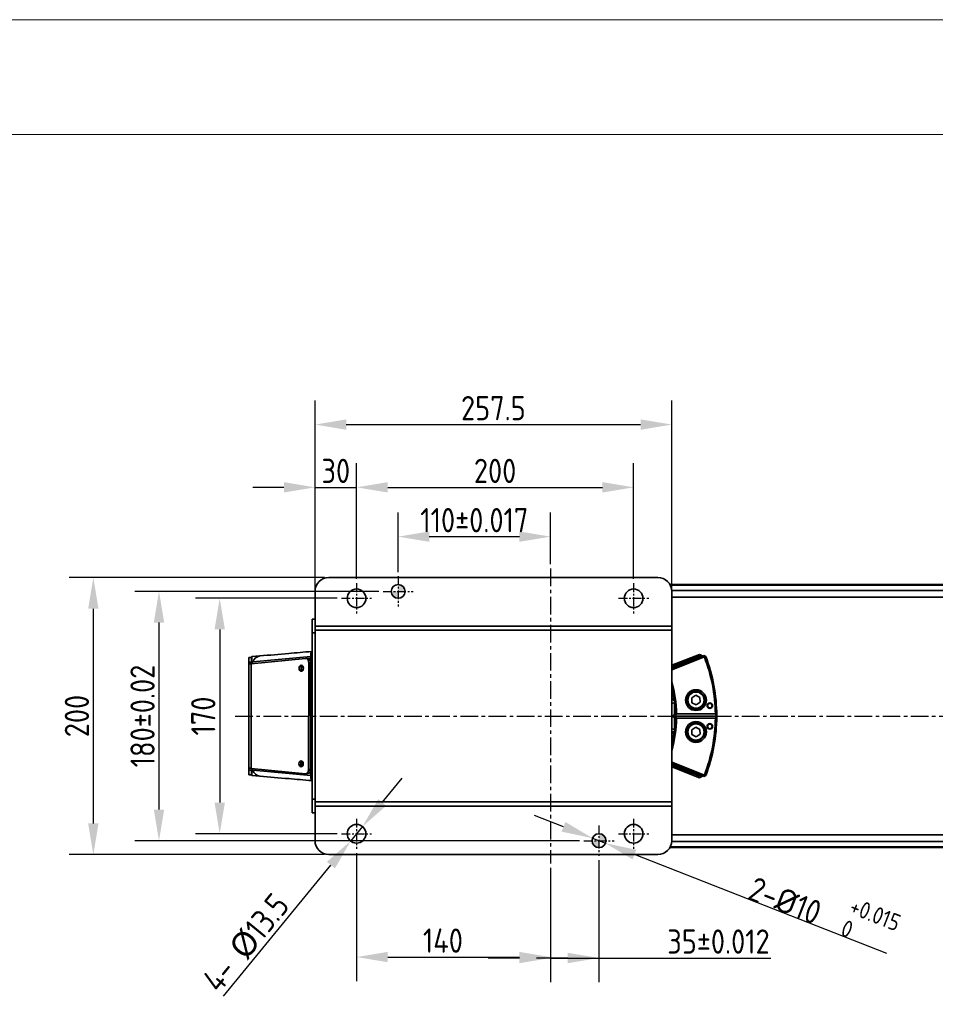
# Model space of a CAD drawing. Header units: millimetres. Extents: x 13873 to 18697, y 1443 to 6366.
# Tile 26 of 27: x 15329 to 15990, y 5655 to 6366. Entities that reach past the tile are written whole.
import ezdxf

# ---------------------------------------------------------------- set-up
doc = ezdxf.new("R2010")
doc.units = ezdxf.units.MM
doc.header["$PDSIZE"] = -1
doc.linetypes.add('CENTER', pattern=[10.16, 6.35, -1.27, 1.27, -1.27])
doc.linetypes.add('CENTERX2', pattern=[20.32, 12.7, -2.54, 2.54, -2.54])
for name, color, linetype, lineweight in [('1轮廓实线层', 7, 'Continuous', 18), ('2细线层', 4, 'Continuous', 13), ('图框层', 7, 'Continuous', 18)]:
    doc.layers.add(name, color=color, linetype=linetype, lineweight=lineweight)
doc.styles.add('标准汉字', font='gbenor.shx', dxfattribs={"bigfont": 'gbcbig.shx'})
doc.dimstyles.new('ISO-25', dxfattribs={"dimscale": 5, "dimtxt": 3.5, "dimasz": 4.5, "dimexe": 3.5, "dimexo": 0.625, "dimtad": 1, "dimdec": 1, "dimdsep": 46, "dimtxsty": '标准汉字', "dimcen": 2.5, "dimclrd": 1, "dimclre": 1, "dimadec": 0, "dimazin": 0, "dimtfac": 1, "dimtdec": 1, "dimtmove": 1, "dimatfit": 3, "dimfxl": 1, "dimarcsym": 0})

# ---------------------------------------------------------------- blocks, each defined once
blk = doc.blocks.new('*D1')
at = {"color": 1, "lineweight": -2, "transparency": 16777216}
for p, q in [((15558.67, 5948.35), (15456.37, 5948.35)), ((15473.87, 5925.85), (15473.87, 5800.85)), ((15558.67, 5778.35), (15456.37, 5778.35))]:
    blk.add_line(p, q, dxfattribs=at)
at = {"color": 1, "transparency": 16777216}
for points in [[(15470.12, 5925.85), (15477.62, 5925.85), (15473.87, 5948.35)], [(15470.12, 5800.85), (15477.62, 5800.85), (15473.87, 5778.35)]]:
    blk.add_solid(points, dxfattribs=at)
at = {"layer": 'Defpoints', "color": 0, "transparency": 16777216}
for p in [(15561.79, 5948.35), (15473.87, 5778.35), (15561.79, 5778.35)]:
    blk.add_point(p, dxfattribs=at)
at = {"color": 0, "transparency": 16777216, "insert": (15461.99, 5863.35), "char_height": 17.5, "attachment_point": 5, "rotation": 90, "style": '标准汉字'}
blk.add_mtext('170', dxfattribs=at)
blk = doc.blocks.new('*D2')
at = {"color": 1, "lineweight": -2, "transparency": 16777216}
for p, q in [((15572.66, 5764.35), (15572.66, 5671.83)), ((15712.66, 5753.8), (15712.66, 5671.83)), ((15595.16, 5689.33), (15690.16, 5689.33))]:
    blk.add_line(p, q, dxfattribs=at)
at = {"color": 1, "transparency": 16777216}
for points in [[(15595.16, 5693.08), (15595.16, 5685.58), (15572.66, 5689.33)], [(15690.16, 5693.08), (15690.16, 5685.58), (15712.66, 5689.33)]]:
    blk.add_solid(points, dxfattribs=at)
at = {"layer": 'Defpoints', "color": 0, "transparency": 16777216}
for p in [(15572.66, 5767.47), (15712.66, 5756.92), (15712.66, 5689.33)]:
    blk.add_point(p, dxfattribs=at)
at = {"color": 0, "transparency": 16777216, "insert": (15634.99, 5701.21), "char_height": 17.5, "attachment_point": 5, "style": '标准汉字'}
blk.add_mtext('140', dxfattribs=at)
blk = doc.blocks.new('*D3')
at = {"color": 1, "lineweight": -2, "transparency": 16777216}
for p, q in [((15747.66, 5759.35), (15747.66, 5671.15)), ((15712.66, 5753.8), (15712.66, 5671.15)), ((15690.16, 5688.65), (15667.66, 5688.65)), ((15725.16, 5688.65), (15702.66, 5688.65)), ((15712.66, 5688.65), (15747.66, 5688.65)), ((15747.66, 5688.65), (15770.16, 5688.65)), ((15770.16, 5688.65), (15871.73, 5688.65))]:
    blk.add_line(p, q, dxfattribs=at)
at = {"color": 1, "transparency": 16777216}
for points in [[(15690.16, 5692.4), (15690.16, 5684.9), (15712.66, 5688.65)], [(15725.16, 5692.4), (15725.16, 5684.9), (15747.66, 5688.65)]]:
    blk.add_solid(points, dxfattribs=at)
at = {"layer": 'Defpoints', "color": 0, "transparency": 16777216}
for p in [(15747.66, 5762.47), (15712.66, 5756.92), (15747.66, 5688.65)]:
    blk.add_point(p, dxfattribs=at)
at = {"color": 0, "transparency": 16777216, "insert": (15833.9, 5700.53), "char_height": 17.5, "attachment_point": 5, "style": '标准汉字'}
blk.add_mtext('35%%P0.012', dxfattribs=at)
blk = doc.blocks.new('*D4')
at = {"color": 1, "lineweight": -2, "transparency": 16777216}
for p, q in [((15542.66, 5776.47), (15542.66, 6091.28)), ((15800.16, 5776.47), (15800.16, 6091.28)), ((15565.16, 6073.78), (15777.66, 6073.78))]:
    blk.add_line(p, q, dxfattribs=at)
at = {"color": 1, "transparency": 16777216}
for points in [[(15565.16, 6077.53), (15565.16, 6070.03), (15542.66, 6073.78)], [(15777.66, 6077.53), (15777.66, 6070.03), (15800.16, 6073.78)]]:
    blk.add_solid(points, dxfattribs=at)
at = {"layer": 'Defpoints', "color": 0, "transparency": 16777216}
for p in [(15800.16, 6073.78), (15542.66, 5773.35), (15800.16, 5773.35)]:
    blk.add_point(p, dxfattribs=at)
at = {"color": 0, "transparency": 16777216, "insert": (15671.41, 6085.65), "char_height": 17.5, "attachment_point": 5, "style": '标准汉字'}
blk.add_mtext('257.5', dxfattribs=at)
blk = doc.blocks.new('*D5')
at = {"color": 1, "lineweight": -2, "transparency": 16777216}
for p, q in [((15549.54, 5963.35), (15365.13, 5963.35)), ((15382.63, 5785.85), (15382.63, 5940.85)), ((15549.54, 5763.35), (15365.13, 5763.35))]:
    blk.add_line(p, q, dxfattribs=at)
at = {"color": 1, "transparency": 16777216}
for points in [[(15378.88, 5940.85), (15386.38, 5940.85), (15382.63, 5963.35)], [(15378.88, 5785.85), (15386.38, 5785.85), (15382.63, 5763.35)]]:
    blk.add_solid(points, dxfattribs=at)
at = {"layer": 'Defpoints', "color": 0, "transparency": 16777216}
for p in [(15382.63, 5963.35), (15552.66, 5963.35), (15552.66, 5763.35)]:
    blk.add_point(p, dxfattribs=at)
at = {"color": 0, "transparency": 16777216, "insert": (15370.76, 5863.35), "char_height": 17.5, "attachment_point": 5, "rotation": 90, "style": '标准汉字'}
blk.add_mtext('200', dxfattribs=at)
blk = doc.blocks.new('*D6')
at = {"color": 1, "lineweight": -2, "transparency": 16777216}
for p, q in [((15588.67, 5953.35), (15412.53, 5953.35)), ((15430.03, 5930.85), (15430.03, 5795.85)), ((15733.67, 5773.35), (15412.53, 5773.35))]:
    blk.add_line(p, q, dxfattribs=at)
at = {"color": 1, "transparency": 16777216}
for points in [[(15426.28, 5930.85), (15433.78, 5930.85), (15430.03, 5953.35)], [(15426.28, 5795.85), (15433.78, 5795.85), (15430.03, 5773.35)]]:
    blk.add_solid(points, dxfattribs=at)
at = {"layer": 'Defpoints', "color": 0, "transparency": 16777216}
for p in [(15591.79, 5953.35), (15430.03, 5773.35), (15736.79, 5773.35)]:
    blk.add_point(p, dxfattribs=at)
at = {"color": 0, "transparency": 16777216, "insert": (15418.16, 5863.35), "char_height": 17.5, "attachment_point": 5, "rotation": 90, "style": '标准汉字'}
blk.add_mtext('180%%P0.02', dxfattribs=at)
blk = doc.blocks.new('*D7')
at = {"color": 1, "lineweight": -2, "transparency": 16777216}
for p, q in [((15602.66, 5967.34), (15602.66, 6010.39)), ((15712.66, 5972.89), (15712.66, 6010.39)), ((15625.16, 5992.89), (15690.16, 5992.89))]:
    blk.add_line(p, q, dxfattribs=at)
at = {"color": 1, "transparency": 16777216}
for points in [[(15625.16, 5996.64), (15625.16, 5989.14), (15602.66, 5992.89)], [(15690.16, 5996.64), (15690.16, 5989.14), (15712.66, 5992.89)]]:
    blk.add_solid(points, dxfattribs=at)
at = {"layer": 'Defpoints', "color": 0, "transparency": 16777216}
for p in [(15712.66, 5992.89), (15712.66, 5969.77), (15602.66, 5964.22)]:
    blk.add_point(p, dxfattribs=at)
at = {"color": 0, "transparency": 16777216, "insert": (15657.66, 6004.77), "char_height": 17.5, "attachment_point": 5, "style": '标准汉字'}
blk.add_mtext('110%%P0.017', dxfattribs=at)
blk = doc.blocks.new('*D8')
at = {"color": 1, "lineweight": -2, "transparency": 16777216}
for p, q in [((15542.66, 5956.47), (15542.66, 6045.97)), ((15572.66, 5962.34), (15572.66, 6045.97)), ((15520.16, 6028.47), (15497.66, 6028.47)), ((15542.66, 6028.47), (15572.66, 6028.47)), ((15595.16, 6028.47), (15617.66, 6028.47))]:
    blk.add_line(p, q, dxfattribs=at)
at = {"color": 1, "transparency": 16777216}
for points in [[(15520.16, 6032.22), (15520.16, 6024.72), (15542.66, 6028.47)], [(15595.16, 6032.22), (15595.16, 6024.72), (15572.66, 6028.47)]]:
    blk.add_solid(points, dxfattribs=at)
at = {"layer": 'Defpoints', "color": 0, "transparency": 16777216}
for p in [(15572.66, 6028.47), (15572.66, 5959.22), (15542.66, 5953.35)]:
    blk.add_point(p, dxfattribs=at)
at = {"color": 0, "transparency": 16777216, "insert": (15557.66, 6040.34), "char_height": 17.5, "attachment_point": 5, "style": '标准汉字'}
blk.add_mtext('30', dxfattribs=at)
blk = doc.blocks.new('*D9')
at = {"color": 1, "lineweight": -2, "transparency": 16777216}
for p, q in [((15572.66, 5962.34), (15572.66, 6045.97)), ((15772.66, 5962.34), (15772.66, 6045.97)), ((15595.16, 6028.47), (15750.16, 6028.47))]:
    blk.add_line(p, q, dxfattribs=at)
at = {"color": 1, "transparency": 16777216}
for points in [[(15595.16, 6032.22), (15595.16, 6024.72), (15572.66, 6028.47)], [(15750.16, 6032.22), (15750.16, 6024.72), (15772.66, 6028.47)]]:
    blk.add_solid(points, dxfattribs=at)
at = {"layer": 'Defpoints', "color": 0, "transparency": 16777216}
for p in [(15772.66, 6028.47), (15572.66, 5959.22), (15772.66, 5959.22)]:
    blk.add_point(p, dxfattribs=at)
at = {"color": 0, "transparency": 16777216, "insert": (15672.66, 6040.34), "char_height": 17.5, "attachment_point": 5, "style": '标准汉字'}
blk.add_mtext('200', dxfattribs=at)
blk = doc.blocks.new('*D10')
at = {"color": 1, "lineweight": -2, "transparency": 16777216}
for p, q in [((15591.2, 5800.97), (15605.46, 5818.38)), ((15576.94, 5783.57), (15568.38, 5773.12)), ((15476.53, 5661.01), (15554.13, 5755.72))]:
    blk.add_line(p, q, dxfattribs=at)
at = {"color": 1, "transparency": 16777216}
for points in [[(15588.3, 5803.35), (15594.1, 5798.6), (15576.94, 5783.57)], [(15551.22, 5758.1), (15557.03, 5753.34), (15568.38, 5773.12)]]:
    blk.add_solid(points, dxfattribs=at)
at = {"layer": 'Defpoints', "color": 0, "transparency": 16777216}
for p in [(15576.94, 5783.57), (15568.38, 5773.12)]:
    blk.add_point(p, dxfattribs=at)
at = {"color": 0, "transparency": 16777216, "insert": (15492.79, 5699.59), "char_height": 17.5, "attachment_point": 5, "rotation": 50.67342, "style": '标准汉字'}
blk.add_mtext('4- {\\fGulim|b0|i0|c134|p0;%%C}13.5', dxfattribs=at)
blk = doc.blocks.new('*D11')
at = {"color": 1, "lineweight": -2, "transparency": 16777216}
for p, q in [((15722.05, 5783.37), (15701.1, 5791.57)), ((15743.01, 5775.17), (15752.32, 5771.52)), ((15955.45, 5692), (15773.27, 5763.32))]:
    blk.add_line(p, q, dxfattribs=at)
at = {"color": 1, "transparency": 16777216}
for points in [[(15723.42, 5786.86), (15720.69, 5779.88), (15743.01, 5775.17)], [(15774.64, 5766.81), (15771.9, 5759.83), (15752.32, 5771.52)]]:
    blk.add_solid(points, dxfattribs=at)
at = {"layer": 'Defpoints', "color": 0, "transparency": 16777216}
for p in [(15743.01, 5775.17), (15752.32, 5771.52)]:
    blk.add_point(p, dxfattribs=at)
at = {"color": 0, "transparency": 16777216, "insert": (15910.36, 5725.3), "char_height": 17.5, "attachment_point": 5, "rotation": 338.62192, "style": '标准汉字'}
blk.add_mtext('2-{\\fISOCPEUR|b0|i0|c134|p34;%%C}10  {\\H0.7x;\\S+0.015^ 0;}', dxfattribs=at)
blk = doc.blocks.new('ZwmFrameMain_A4^_^无分区图框^_^portrait')
at = {"layer": '1轮廓实线层'}
blk.add_line((180, 287), (0, 287), dxfattribs=at)
at = {"layer": '2细线层'}
blk.add_line((185, 292), (-25, 292), dxfattribs=at)

msp = doc.modelspace()

# ---------------------------------------------------------------- hatches: boundary and pattern name
h = msp.add_hatch(color=256)
h.set_gradient(tint=1, name='CYLINDER')
h.paths.add_polyline_path([(15602.66, 5953.35), (15607.66, 5953.35, 0.414214), (15602.66, 5958.35)])
h.paths.add_polyline_path([(15602.66, 5953.35), (15597.66, 5953.35, 0.414214), (15602.66, 5948.35)])
h.paths.add_polyline_path([(15747.66, 5773.35), (15752.66, 5773.35, 0.414214), (15747.66, 5778.35)])
h.paths.add_polyline_path([(15747.66, 5768.35), (15747.66, 5773.35), (15742.66, 5773.35, 0.414214)])

# ---------------------------------------------------------------- linework, layer by layer
at = {"color": 4, "linetype": 'CENTERX2'}
for p, q in [((15712.66, 5969.77), (15712.66, 5756.92)), ((15485.12, 5863.35), (16590.01, 5863.35))]:
    msp.add_line(p, q, dxfattribs=at)
at = {"linetype": 'Continuous', "lineweight": 35}
for p, q in [((15790.16, 5963.35), (15552.66, 5963.35)), ((15798.82, 5958.35), (16192.66, 5958.35)), ((16192.66, 5957.76), (15799.13, 5957.76)), ((15542.66, 5953.35), (15542.66, 5928.35)), ((15800.14, 5954), (16192.66, 5954)), ((15800.16, 5928.35), (15800.16, 5953.35)), ((16192.66, 5949.06), (15800.16, 5949.06)), ((15540.66, 5933.35), (15542.66, 5933.35)), ((15540.66, 5923.35), (15540.66, 5933.35)), ((15542.66, 5923.35), (15540.66, 5923.35)), ((15540.66, 5803.35), (15540.66, 5923.35)), ((15542.66, 5928.35), (15800.16, 5928.35)), ((15542.66, 5925.35), (15542.66, 5928.35)), ((15800.16, 5925.35), (15542.66, 5925.35)), ((15542.66, 5801.35), (15542.66, 5925.35)), ((15800.16, 5928.35), (15800.16, 5925.35)), ((15800.16, 5801.35), (15800.16, 5925.35)), ((15800.16, 5899.96), (15820.32, 5907.9)), ((15821.62, 5907.34), (15820.32, 5907.9)), ((15494.77, 5902.67), (15494.77, 5905.7)), ((15494.77, 5905.7), (15496.77, 5905.7)), ((15494.77, 5824.32), (15494.77, 5902.67)), ((15494.78, 5902.32), (15494.77, 5902.67)), ((15494.78, 5902.32), (15496.77, 5902.32)), ((15535.81, 5904.99), (15496.58, 5901.14)), ((15496.58, 5901.14), (15496.58, 5825.53)), ((15496.77, 5905.7), (15496.77, 5902.32)), ((15496.77, 5902.4), (15496.77, 5903.82)), ((15496.77, 5901.67), (15496.77, 5902.4)), ((15496.77, 5902.4), (15496.85, 5902.15)), ((15496.85, 5902.15), (15496.9, 5902.33)), ((15496.85, 5902.15), (15497.37, 5901.17)), ((15497.07, 5906.22), (15502.84, 5906.73)), ((15497.71, 5902.41), (15539.57, 5906.3)), ((15537.51, 5904.84), (15536.11, 5904.99)), ((15539.5, 5905.04), (15537.46, 5904.85)), ((15537.99, 5824.69), (15538.1, 5901.99)), ((15539.5, 5901.85), (15538.1, 5901.99)), ((15539.39, 5822.25), (15539.5, 5905.04)), ((15539.39, 5824.84), (15539.5, 5901.85)), ((15821.62, 5907.34), (15800.16, 5898.89)), ((15800.16, 5897.81), (15823.38, 5906.96)), ((15823.74, 5906.03), (15800.16, 5896.74)), ((15821.99, 5906.41), (15821.62, 5907.34)), ((15823.74, 5906.03), (15823.38, 5906.96)), ((15824.68, 5906.39), (15823.38, 5906.96)), ((15823.74, 5906.03), (15824.68, 5906.39)), ((15801.83, 5875.85), (15802.16, 5875.85)), ((15802.16, 5875.85), (15802.16, 5874.8)), ((15802.16, 5874.8), (15802.16, 5872.85)), ((15802.16, 5872.85), (15802.16, 5864.85)), ((15814.57, 5876.41), (15817.47, 5878.3)), ((15814.76, 5872.95), (15814.57, 5876.41)), ((15817.85, 5871.39), (15814.76, 5872.95)), ((15817.47, 5878.3), (15820.56, 5876.74)), ((15820.75, 5873.28), (15817.85, 5871.39)), ((15820.56, 5876.74), (15820.75, 5873.28)), ((15802.16, 5861.85), (15802.16, 5853.85)), ((15832.66, 5863.35), (15802.66, 5863.35)), ((15803.65, 5864.85), (15831.65, 5864.85)), ((15831.65, 5861.85), (15803.65, 5861.85)), ((15802.16, 5850.85), (15801.83, 5850.85)), ((15802.16, 5853.85), (15802.16, 5851.89)), ((15802.16, 5851.89), (15802.16, 5850.85)), ((15814.57, 5853.41), (15817.47, 5855.3)), ((15814.76, 5849.95), (15814.57, 5853.41)), ((15817.47, 5855.3), (15820.56, 5853.74)), ((15820.56, 5853.74), (15820.75, 5850.28)), ((15817.85, 5848.39), (15814.76, 5849.95)), ((15820.75, 5850.28), (15817.85, 5848.39)), ((15800.16, 5829.95), (15823.74, 5820.66)), ((15494.77, 5824.37), (15494.77, 5824.32)), ((15496.77, 5824.37), (15494.77, 5824.37)), ((15494.77, 5821), (15494.77, 5824.32)), ((15496.58, 5825.53), (15535.69, 5821.69)), ((15496.77, 5824.5), (15496.77, 5825.51)), ((15496.77, 5824.5), (15496.77, 5822.86)), ((15496.77, 5824.37), (15496.77, 5821)), ((15497.13, 5825.47), (15496.81, 5824.69)), ((15496.9, 5824.27), (15496.81, 5824.69)), ((15539.57, 5820.3), (15497.75, 5824.19)), ((15537.99, 5824.69), (15539.39, 5824.84)), ((15538.39, 5822.34), (15539.39, 5822.25)), ((15823.38, 5819.73), (15800.16, 5828.88)), ((15800.16, 5827.8), (15821.62, 5819.35)), ((15820.32, 5818.79), (15800.16, 5826.73)), ((15496.77, 5821), (15494.77, 5821)), ((15497.07, 5820.47), (15502.84, 5819.96)), ((15536, 5821.69), (15537.4, 5821.84)), ((15539.7, 5820.58), (15539.57, 5820.3)), ((15820.32, 5818.79), (15821.62, 5819.35)), ((15821.62, 5819.35), (15821.99, 5820.28)), ((15823.74, 5820.66), (15823.38, 5819.73)), ((15823.38, 5819.73), (15824.68, 5820.31)), ((15823.74, 5820.66), (15824.68, 5820.31)), ((15540.66, 5803.35), (15542.66, 5803.35)), ((15540.66, 5793.35), (15540.66, 5803.35)), ((15542.66, 5801.35), (15800.16, 5801.35)), ((15542.66, 5798.35), (15542.66, 5801.35)), ((15800.16, 5801.35), (15800.16, 5798.35)), ((15542.66, 5798.35), (15542.66, 5773.35)), ((15542.66, 5798.35), (15800.16, 5798.35)), ((15800.16, 5773.35), (15800.16, 5798.35)), ((15542.66, 5793.35), (15540.66, 5793.35)), ((16192.66, 5772.69), (15800.14, 5772.69)), ((15800.16, 5777.64), (16192.66, 5777.64)), ((16192.66, 5768.35), (15798.82, 5768.35)), ((15799.13, 5768.93), (16192.66, 5768.93)), ((15552.66, 5763.35), (15790.16, 5763.35))]:
    msp.add_line(p, q, dxfattribs=at)
at = {"linetype": 'CENTER'}
for p, q in [((15572.66, 5959.22), (15572.66, 5937.47)), ((15602.66, 5964.22), (15602.66, 5942.47)), ((15772.66, 5959.22), (15772.66, 5937.47)), ((15591.79, 5953.35), (15613.53, 5953.35)), ((15561.79, 5948.35), (15583.53, 5948.35)), ((15761.79, 5948.35), (15783.53, 5948.35)), ((15572.66, 5789.22), (15572.66, 5767.47)), ((15772.66, 5789.22), (15772.66, 5767.47)), ((15747.66, 5784.22), (15747.66, 5762.47)), ((15561.79, 5778.35), (15583.53, 5778.35)), ((15736.79, 5773.35), (15758.53, 5773.35)), ((15761.79, 5778.35), (15783.53, 5778.35))]:
    msp.add_line(p, q, dxfattribs=at)
at = {"linetype": 'Continuous', "lineweight": 35, "flags": 128}
for points in [[(15496.9, 5902.33), (15497.36, 5902.37), (15497.71, 5902.41)], [(15531.16, 5897.85), (15531.28, 5897), (15531.62, 5896.29), (15532.13, 5895.81), (15532.73, 5895.65), (15533.33, 5895.81), (15533.84, 5896.29), (15534.18, 5897), (15534.3, 5897.85), (15534.18, 5898.69), (15533.84, 5899.4), (15533.33, 5899.88), (15532.73, 5900.05), (15532.13, 5899.88), (15531.62, 5899.4), (15531.28, 5898.69), (15531.16, 5897.85)], [(15531.06, 5828.85), (15531.18, 5829.69), (15531.53, 5830.4), (15532.04, 5830.88), (15532.64, 5831.05), (15533.24, 5830.88), (15533.75, 5830.4), (15534.09, 5829.69), (15534.21, 5828.85), (15534.09, 5828.01), (15533.75, 5827.29), (15533.24, 5826.82), (15532.63, 5826.65), (15532.03, 5826.82), (15531.52, 5827.29), (15531.18, 5828.01), (15531.06, 5828.85)], [(15497.75, 5824.19), (15497.28, 5824.24), (15496.9, 5824.27)]]:
    msp.add_lwpolyline(points, dxfattribs=at)
at = {"linetype": 'Continuous', "lineweight": 35}
for centre, radius in [((15602.66, 5953.35), 5), ((15572.66, 5948.35), 6.75), ((15772.66, 5948.35), 6.75), ((15817.66, 5874.85), 7.5), ((15817.66, 5874.85), 6.5), ((15817.66, 5874.85), 5.85), ((15827.66, 5870.85), 2), ((15827.66, 5870.85), 1.65), ((15817.66, 5851.85), 7.5), ((15817.66, 5851.85), 6.5), ((15827.66, 5855.85), 2), ((15817.66, 5851.85), 5.85), ((15827.66, 5855.85), 1.65), ((15572.66, 5778.35), 6.75), ((15772.66, 5778.35), 6.75), ((15747.66, 5773.35), 5)]:
    msp.add_circle(centre, radius, dxfattribs=at)
for centre, radius, start, end in [((15552.66, 5953.35), 10, 90, 180), ((15790.16, 5953.35), 10, 0, 90), ((15540.22, 5908.9), 1.1, 66.42182, 95), ((15497.1, 5905.9), 0.33, 94.99999, 180), ((15503.88, 5900.29), 6.52, 99.17225, 161.05695), ((15712.66, 5863.35), 119, 0.72223, 21.01852), ((15712.66, 5863.35), 120, 0.14718, 21.01852), ((15534.93, 5897.96), 2.38, 128.99595, 182.94827), ((15534.93, 5897.71), 2.38, 176.88495, 230.72022), ((15534.54, 5898), 1.6, 116.79203, 185.77363), ((15534.54, 5897.68), 1.6, 174.05656, 242.93732), ((15712.66, 5863.35), 91, 0.94448, 15.94237), ((15712.66, 5863.35), 90, 7.98369, 13.5362), ((15801.83, 5878.85), 3, 236.34041, 270), ((15801.76, 5878.55), 3.77, 244.89662, 276.13472), ((15811.97, 5780.58), 92.79, 96.06843, 97.31194), ((15712.66, 5863.35), 90, 0.19624, 6.04231), ((15712.66, 5863.35), 91, 344.05763, 359.05552), ((15712.66, 5863.35), 90, 353.95769, 359.80376), ((15712.66, 5863.35), 90, 0, 0.19624), ((15712.66, 5863.35), 90, 359.80376, 0), ((15712.66, 5863.35), 119, 338.98148, 359.27777), ((15712.66, 5863.35), 120, 338.98148, 359.85282), ((15712.66, 5863.35), 120, 0, 0.14718), ((15712.66, 5863.35), 120, 359.85282, 0), ((15811.97, 5946.11), 92.79, 262.68806, 263.93157), ((15801.76, 5848.14), 3.77, 83.86528, 115.10338), ((15712.66, 5863.35), 90, 346.4638, 352.01631), ((15801.83, 5847.85), 3, 90, 123.65959), ((15534.84, 5828.97), 2.38, 128.99595, 182.94827), ((15534.45, 5829), 1.6, 116.79203, 185.77363), ((15503.86, 5826.37), 6.49, 199.60583, 260.94529), ((15534.83, 5828.71), 2.38, 176.88495, 230.72022), ((15534.45, 5828.68), 1.6, 174.05656, 242.93732), ((15497.1, 5820.8), 0.33, 180, 265.00001), ((15540.22, 5817.8), 1.1, 265, 293.57818), ((15552.66, 5773.35), 10, 180, 270), ((15790.16, 5773.35), 10, 270, 0)]:
    msp.add_arc(centre, radius, start, end, dxfattribs=at)
for centre, major_axis, ratio, start_param, end_param in [((15500.77, 5900.71), (6, 0), 0.100255, 2.344924, 2.612206), ((15535.95, 5901.99), (0.01, 3.01), 0.713296, 4.71437, 6.35498), ((15537.35, 5901.85), (0.01, 3.01), 0.713296, 4.71437, 6.212146), ((15712.66, 6117.82), (0, 303.27), 0.543978, 3.718629, 3.725793), ((15712.66, 5608.87), (0, 303.27), 0.543978, 5.698985, 5.706149), ((15712.66, 5522.34), (0, 406.4), 0.543978, 5.709411, 5.714836), ((15712.66, 6204.36), (0, 406.4), 0.543978, 3.709942, 3.715367), ((15500.77, 5825.96), (6, 0), 0.10031, 3.631707, 3.938261), ((15535.85, 5824.69), (0.01, 3.01), 0.713096, 3.073759, 4.714369), ((15537.25, 5824.84), (0.01, 3.01), 0.713096, 3.216593, 4.714369)]:
    msp.add_ellipse(centre, major_axis=major_axis, ratio=ratio, start_param=start_param, end_param=end_param, dxfattribs=at)
for points, knots in [([(15502.84, 5906.73), (15509.81, 5907.34), (15522.23, 5908.43), (15534.66, 5909.51), (15540.13, 5909.99)], [0, 0, 0, 0, 0.560605, 1, 1, 1, 1]), ([(15539.57, 5906.3), (15539.61, 5906.9), (15539.68, 5908.08), (15539.82, 5909.17), (15539.97, 5909.86), (15540.07, 5909.95), (15540.13, 5909.99)], [0, 0, 0, 0, 0.253623, 0.503497, 0.752439, 1, 1, 1, 1]), ([(15495.59, 5901.02), (15495.44, 5901.01), (15495.12, 5901), (15494.87, 5901.36), (15494.8, 5901.86), (15494.78, 5902.22), (15494.78, 5902.32)], [0, 0, 0, 0, 0.302096, 0.605347, 0.886633, 1, 1, 1, 1]), ([(15496.77, 5905.7), (15496.77, 5905.71), (15496.77, 5905.89), (15496.77, 5905.89), (15496.77, 5905.9)], [0, 0, 0, 0, 0.082012, 1, 1, 1, 1]), ([(15496.99, 5901.18), (15496.92, 5901.24), (15496.79, 5901.36), (15496.78, 5901.57), (15496.77, 5901.67)], [0, 0, 0, 0, 0.49081, 1, 1, 1, 1]), ([(15496.9, 5902.33), (15496.91, 5902.96), (15496.94, 5904.23), (15496.98, 5905.38), (15497.03, 5906.1), (15497.06, 5906.18), (15497.07, 5906.22)], [0, 0, 0, 0, 0.251456, 0.500619, 0.750599, 1, 1, 1, 1]), ([(15539.69, 5906.1), (15539.66, 5905.99), (15539.58, 5905.77), (15539.52, 5905.41), (15539.51, 5905.16), (15539.5, 5905.04)], [0, 0, 0, 0, 0.326818, 0.658609, 1, 1, 1, 1]), ([(15539.57, 5906.3), (15539.59, 5906.27), (15539.62, 5906.21), (15539.66, 5906.15), (15539.68, 5906.12), (15539.69, 5906.11), (15539.69, 5906.1), (15539.69, 5906.1)], [0, 0, 0, 0, 0.499212, 0.853872, 0.953254, 0.983225, 1, 1, 1, 1]), ([(15539.69, 5906.1), (15539.87, 5906.38), (15540.14, 5906.81), (15540.52, 5906.98), (15540.66, 5907.04)], [0, 0, 0, 0, 0.63078, 1, 1, 1, 1]), ([(15801.83, 5875.85), (15801.83, 5875.85), (15801.83, 5875.82), (15801.87, 5875.73), (15801.89, 5875.66), (15801.95, 5875.48), (15801.99, 5875.37), (15802.07, 5875.11), (15802.11, 5874.97), (15802.16, 5874.8)], [0, 0, 0, 0, 0.25, 0.25, 0.5, 0.5, 0.75, 0.75, 1, 1, 1, 1]), ([(15800.9, 5863.35), (15801.09, 5863.57), (15801.29, 5863.81), (15801.71, 5864.31), (15801.94, 5864.58), (15802.16, 5864.85)], [0, 0, 0, 0, 0.5, 0.5, 1, 1, 1, 1]), ([(15802.16, 5861.85), (15801.94, 5862.12), (15801.72, 5862.38), (15801.3, 5862.88), (15801.09, 5863.12), (15800.9, 5863.35)], [0, 0, 0, 0, 0.5, 0.5, 1, 1, 1, 1]), ([(15802.16, 5851.89), (15802.11, 5851.73), (15802.07, 5851.58), (15801.99, 5851.32), (15801.95, 5851.21), (15801.89, 5851.03), (15801.87, 5850.96), (15801.83, 5850.87), (15801.83, 5850.85), (15801.83, 5850.85)], [0, 0, 0, 0, 0.25, 0.25, 0.5, 0.5, 0.75, 0.75, 1, 1, 1, 1]), ([(15494.77, 5824.37), (15494.78, 5824.62), (15494.79, 5825.12), (15494.94, 5825.56), (15495.2, 5825.71), (15495.41, 5825.68), (15495.48, 5825.67)], [0, 0, 0, 0, 0.288866, 0.578139, 0.858753, 1, 1, 1, 1]), ([(15496.77, 5825.17), (15496.77, 5825.29), (15496.77, 5825.41), (15496.85, 5825.47), (15496.86, 5825.47)], [0, 0, 0, 0, 0.967451, 1, 1, 1, 1]), ([(15496.81, 5824.69), (15496.8, 5824.66), (15496.78, 5824.59), (15496.77, 5824.53), (15496.77, 5824.5)], [0, 0, 0, 0, 0.559929, 1, 1, 1, 1]), ([(15496.9, 5824.27), (15496.92, 5823.65), (15496.94, 5822.42), (15496.98, 5821.29), (15497.03, 5820.59), (15497.06, 5820.51), (15497.07, 5820.47)], [0, 0, 0, 0, 0.251446, 0.500566, 0.750577, 1, 1, 1, 1]), ([(15497.75, 5824.19), (15497.64, 5824.48), (15497.49, 5824.87), (15497.47, 5825.32), (15497.47, 5825.44)], [0, 0, 0, 0, 0.737115, 1, 1, 1, 1]), ([(15539.39, 5822.25), (15539.39, 5822.06), (15539.41, 5821.68), (15539.51, 5821.11), (15539.64, 5820.76), (15539.7, 5820.58)], [0, 0, 0, 0, 0.3202908, 0.6547758, 1, 1, 1, 1]), ([(15496.77, 5821), (15496.77, 5820.98), (15496.77, 5820.8), (15496.77, 5820.8), (15496.77, 5820.8)], [0, 0, 0, 0, 0.066881, 1, 1, 1, 1]), ([(15502.84, 5819.96), (15509.8, 5819.35), (15522.22, 5818.27), (15534.66, 5817.18), (15540.13, 5816.7)], [0, 0, 0, 0, 0.56, 1, 1, 1, 1]), ([(15539.57, 5820.3), (15539.61, 5819.72), (15539.69, 5818.57), (15539.83, 5817.5), (15539.97, 5816.83), (15540.08, 5816.74), (15540.13, 5816.7)], [0, 0, 0, 0, 0.25358, 0.503449, 0.75239, 1, 1, 1, 1]), ([(15540.66, 5819.65), (15540.54, 5819.7), (15540.22, 5819.84), (15539.91, 5820.22), (15539.74, 5820.5), (15539.7, 5820.58)], [0, 0, 0, 0, 0.331282, 0.831926, 1, 1, 1, 1])]:
    msp.add_open_spline(points, degree=3, knots=knots, dxfattribs=at)
msp.add_open_spline([(15497.51, 5901.18), (15497.51, 5901.4), (15497.51, 5901.84), (15497.65, 5902.22), (15497.71, 5902.41)], degree=3, dxfattribs=at)

# ---------------------------------------------------------------- block references
at = {"layer": '图框层', "xscale": 16.575, "yscale": 16.575, "zscale": 16.575}
msp.add_blockref('ZwmFrameMain_A4^_^无分区图框^_^portrait', (14305.01, 1526.21), dxfattribs=at)

# ---------------------------------------------------------------- dimensions: what is measured, and where the dimension line sits
for base, p1, p2, picture, middle in [((15800.16, 6073.78), (15542.66, 5773.35), (15800.16, 5773.35), '*D4', (15671.41, 6073.78)), ((15572.66, 6028.47), (15542.66, 5953.35), (15572.66, 5959.22), '*D8', (15557.66, 6028.47)), ((15772.66, 6028.47), (15572.66, 5959.22), (15772.66, 5959.22), '*D9', (15672.66, 6028.47)), ((15712.66, 5689.33), (15572.66, 5767.47), (15712.66, 5756.92), '*D2', (15634.99, 5689.33))]:
    dim = msp.add_linear_dim(base=base, p1=p1, p2=p2, dimstyle='ISO-25', override={"dimtmove": 0})
    dim.commit()
    dim.dimension.update_dxf_attribs({"geometry": picture, "text_midpoint": middle, "dimtype": 160})
for base, p1, p2, text, picture, middle in [((15712.66, 5992.89), (15602.66, 5964.22), (15712.66, 5969.77), '<>%%P0.017', '*D7', (15657.66, 5992.89)), ((15747.66, 5688.65), (15712.66, 5756.92), (15747.66, 5762.47), '<>%%P0.012', '*D3', (15833.9, 5688.65))]:
    dim = msp.add_linear_dim(base=base, p1=p1, p2=p2, text=text, dimstyle='ISO-25', override={"dimtmove": 0})
    dim.commit()
    dim.dimension.update_dxf_attribs({"geometry": picture, "text_midpoint": middle, "dimtype": 160})
for base, p1, p2, picture, middle in [((15382.63, 5963.35), (15552.66, 5763.35), (15552.66, 5963.35), '*D5', (15382.63, 5863.35)), ((15473.87, 5778.35), (15561.79, 5948.35), (15561.79, 5778.35), '*D1', (15473.87, 5863.35))]:
    dim = msp.add_linear_dim(base=base, p1=p1, p2=p2, angle=90, dimstyle='ISO-25', override={"dimtmove": 0})
    dim.commit()
    dim.dimension.update_dxf_attribs({"geometry": picture, "text_midpoint": middle, "dimtype": 160})
dim = msp.add_linear_dim(base=(15430.03, 5773.35), p1=(15591.79, 5953.35), p2=(15736.79, 5773.35), angle=90, text='<>%%P0.02', dimstyle='ISO-25')
dim.commit()
dim.dimension.update_dxf_attribs({"geometry": '*D6', "text_midpoint": (15418.16, 5863.35)})
for p1, p2, text, picture, middle in [((15576.94, 5783.57), (15568.38, 5773.12), '4- {\\fGulim|b0|i0|c134|p0;%%C}13.5', '*D10', (15501.97, 5692.06)), ((15743.01, 5775.17), (15752.32, 5771.52), '2-{\\fISOCPEUR|b0|i0|c134|p34;%%C}10  {\\H0.7x;\\S+0.015^ 0;}', '*D11', (15905.05, 5711.73))]:
    dim = msp.add_diameter_dim_2p(p1=p1, p2=p2, text=text, dimstyle='ISO-25')
    dim.commit()
    dim.dimension.update_dxf_attribs({"geometry": picture, "text_midpoint": middle, "dimtype": 163})

doc.saveas('drawing.dxf')
